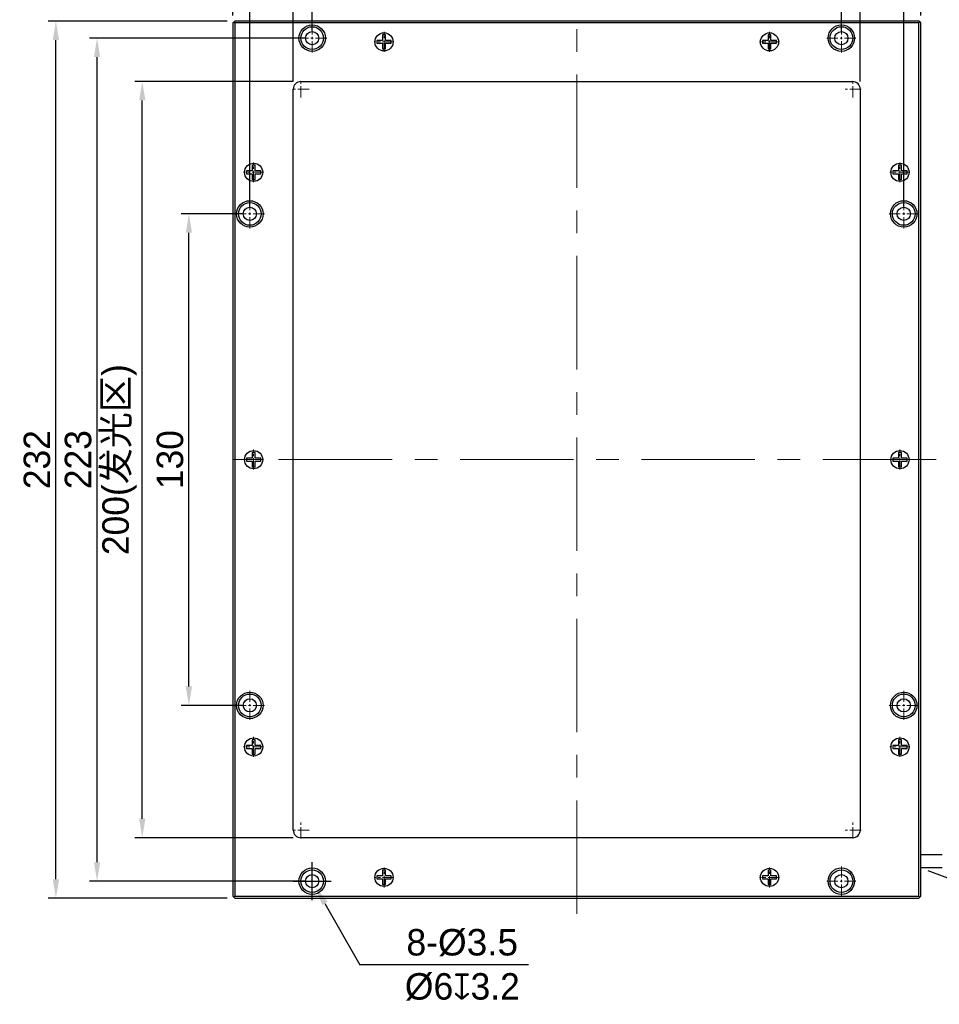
# Model space of a CAD drawing. Header units: inches. Extents: x -261 to -69, y -5440 to -5244.
# Tile 1 of 4: x -261 to -139, y -5440 to -5309. Entities that reach past the tile are written whole.
import ezdxf

# ---------------------------------------------------------------- set-up
doc = ezdxf.new("R2010")
doc.units = ezdxf.units.IN
doc.header["$LTSCALE"] = 3
doc.header["$MEASUREMENT"] = 0
doc.header["$PDSIZE"] = -5
doc.linetypes.add('CENTERX2', pattern=[4, 2.5, -0.5, 0.5, -0.5])
doc.layers.get('Defpoints').update_dxf_attribs({"lineweight": 18})
for name, color, linetype, lineweight in [('中心线', 1, 'CENTERX2', 20), ('标注', 3, 'Continuous', 25), ('粗实线', 7, 'Continuous', 30)]:
    doc.layers.add(name, color=color, linetype=linetype, lineweight=lineweight)
doc.styles.get("Standard").update_dxf_attribs({"font": '兰亭黑 GBK.TTF'})
doc.dimstyles.new('CST Standard', dxfattribs={"dimtxt": 3.5, "dimasz": 2.5, "dimexe": 1, "dimexo": 1, "dimgap": 0.6, "dimtad": 1, "dimtoh": 1, "dimdsep": 46, "dimtxsty": 'Standard', "dimcen": -2.5, "dimdle": 5, "dimadec": 1, "dimazin": 2, "dimtfac": 1, "dimtofl": 0, "dimtmove": 0, "dimatfit": 0, "dimfxl": 1, "dimtolj": 1, "dimarcsym": 0})

# ---------------------------------------------------------------- blocks, each defined once
blk = doc.blocks.new('*X0')
at = {"layer": 'Defpoints', "color": 0}
for p in [(-238.52, -5335.09), (-230.45, -5335.09), (-230.45, -5400.09)]:
    blk.add_point(p, dxfattribs=at)
at = {"layer": '标注', "color": 0, "linetype": 'Continuous', "lineweight": -2, "ltscale": 3}
for p, q in [((-231.45, -5335.09), (-239.52, -5335.09)), ((-231.45, -5400.09), (-239.52, -5400.09))]:
    blk.add_line(p, q, dxfattribs=at)
at = {"layer": '标注', "color": 9, "linetype": 'Continuous', "lineweight": -2, "ltscale": 3}
blk.add_line((-238.52, -5397.59), (-238.52, -5337.59), dxfattribs=at)
at = {"layer": '标注', "color": 9}
for points in [[(-238.1, -5337.59), (-238.93, -5337.59), (-238.52, -5335.09)], [(-238.93, -5397.59), (-238.1, -5397.59), (-238.52, -5400.09)]]:
    blk.add_solid(points, dxfattribs=at)
at = {"layer": '标注', "color": 7, "ltscale": 3, "insert": (-241, -5367.59), "char_height": 3.5, "attachment_point": 5, "rotation": 90}
blk.add_mtext('\\A1;130', dxfattribs=at)
blk = doc.blocks.new('*X1')
at = {"layer": 'Defpoints', "color": 0}
for p in [(-244.68, -5317.59), (-223.7, -5317.59), (-223.7, -5417.59)]:
    blk.add_point(p, dxfattribs=at)
at = {"layer": '标注', "color": 0, "linetype": 'Continuous', "lineweight": -2, "ltscale": 3}
for p, q in [((-224.7, -5317.59), (-245.68, -5317.59)), ((-224.7, -5417.59), (-245.68, -5417.59))]:
    blk.add_line(p, q, dxfattribs=at)
at = {"layer": '标注', "color": 9, "linetype": 'Continuous', "lineweight": -2, "ltscale": 3}
blk.add_line((-244.68, -5415.09), (-244.68, -5320.09), dxfattribs=at)
at = {"layer": '标注', "color": 9}
for points in [[(-244.27, -5320.09), (-245.1, -5320.09), (-244.68, -5317.59)], [(-245.1, -5415.09), (-244.27, -5415.09), (-244.68, -5417.59)]]:
    blk.add_solid(points, dxfattribs=at)
at = {"layer": '标注', "color": 7, "ltscale": 3, "insert": (-247.69, -5367.59), "char_height": 3.5, "attachment_point": 5, "rotation": 90}
blk.add_mtext('\\A1;200(发光区)', dxfattribs=at)
blk = doc.blocks.new('*X2')
at = {"layer": 'Defpoints', "color": 0}
for p in [(-250.66, -5311.84), (-222.2, -5311.84), (-222.2, -5423.34)]:
    blk.add_point(p, dxfattribs=at)
at = {"layer": '标注', "color": 0, "linetype": 'Continuous', "lineweight": -2, "ltscale": 3}
for p, q in [((-223.2, -5311.84), (-251.66, -5311.84)), ((-223.2, -5423.34), (-251.66, -5423.34))]:
    blk.add_line(p, q, dxfattribs=at)
at = {"layer": '标注', "color": 9, "linetype": 'Continuous', "lineweight": -2, "ltscale": 3}
blk.add_line((-250.66, -5420.84), (-250.66, -5314.34), dxfattribs=at)
at = {"layer": '标注', "color": 9}
for points in [[(-250.25, -5314.34), (-251.08, -5314.34), (-250.66, -5311.84)], [(-251.08, -5420.84), (-250.25, -5420.84), (-250.66, -5423.34)]]:
    blk.add_solid(points, dxfattribs=at)
at = {"layer": '标注', "color": 7, "ltscale": 3, "insert": (-253.16, -5367.59), "char_height": 3.5, "attachment_point": 5, "rotation": 90}
blk.add_mtext('\\A1;223', dxfattribs=at)
blk = doc.blocks.new('*X3')
at = {"layer": 'Defpoints', "color": 0}
for p in [(-256.11, -5309.59), (-232.45, -5309.59), (-232.45, -5425.59)]:
    blk.add_point(p, dxfattribs=at)
at = {"layer": '标注', "color": 0, "linetype": 'Continuous', "lineweight": -2, "ltscale": 3}
for p, q in [((-233.45, -5309.59), (-257.11, -5309.59)), ((-233.45, -5425.59), (-257.11, -5425.59))]:
    blk.add_line(p, q, dxfattribs=at)
at = {"layer": '标注', "color": 9, "linetype": 'Continuous', "lineweight": -2, "ltscale": 3}
blk.add_line((-256.11, -5423.09), (-256.11, -5312.09), dxfattribs=at)
at = {"layer": '标注', "color": 9}
for points in [[(-255.69, -5312.09), (-256.52, -5312.09), (-256.11, -5309.59)], [(-256.52, -5423.09), (-255.69, -5423.09), (-256.11, -5425.59)]]:
    blk.add_solid(points, dxfattribs=at)
at = {"layer": '标注', "color": 7, "ltscale": 3, "insert": (-258.6, -5367.59), "char_height": 3.5, "attachment_point": 5, "rotation": 90}
blk.add_mtext('\\A1;232', dxfattribs=at)
blk = doc.blocks.new('*X4')
at = {"layer": 'Defpoints', "color": 0}
for p in [(-152.2, -5305.47), (-222.2, -5311.84), (-152.2, -5311.84)]:
    blk.add_point(p, dxfattribs=at)
at = {"layer": '标注', "color": 0, "linetype": 'Continuous', "lineweight": -2, "ltscale": 3}
for p, q in [((-222.2, -5310.84), (-222.2, -5304.47)), ((-152.2, -5310.84), (-152.2, -5304.47))]:
    blk.add_line(p, q, dxfattribs=at)
at = {"layer": '标注', "color": 9, "linetype": 'Continuous', "lineweight": -2, "ltscale": 3}
blk.add_line((-219.7, -5305.47), (-154.7, -5305.47), dxfattribs=at)
at = {"layer": '标注', "color": 9}
for points in [[(-219.7, -5305.05), (-219.7, -5305.89), (-222.2, -5305.47)], [(-154.7, -5305.89), (-154.7, -5305.05), (-152.2, -5305.47)]]:
    blk.add_solid(points, dxfattribs=at)
at = {"layer": '标注', "color": 7, "ltscale": 3, "insert": (-187.2, -5302.98), "char_height": 3.5, "attachment_point": 5}
blk.add_mtext('\\A1;140', dxfattribs=at)
blk = doc.blocks.new('*X5')
at = {"layer": 'Defpoints', "color": 0}
for p in [(-143.95, -5290.27), (-230.45, -5335.09), (-143.95, -5335.09)]:
    blk.add_point(p, dxfattribs=at)
at = {"layer": '标注', "color": 0, "linetype": 'Continuous', "lineweight": -2, "ltscale": 3}
for p, q in [((-230.45, -5334.09), (-230.45, -5289.27)), ((-143.95, -5334.09), (-143.95, -5289.27))]:
    blk.add_line(p, q, dxfattribs=at)
at = {"layer": '标注', "color": 9, "linetype": 'Continuous', "lineweight": -2, "ltscale": 3}
blk.add_line((-227.95, -5290.27), (-146.45, -5290.27), dxfattribs=at)
at = {"layer": '标注', "color": 9}
for points in [[(-227.95, -5289.85), (-227.95, -5290.69), (-230.45, -5290.27)], [(-146.45, -5290.69), (-146.45, -5289.85), (-143.95, -5290.27)]]:
    blk.add_solid(points, dxfattribs=at)
at = {"layer": '标注', "color": 7, "ltscale": 3, "insert": (-187.17, -5287.78), "char_height": 3.5, "attachment_point": 5}
blk.add_mtext('\\A1;173', dxfattribs=at)
blk = doc.blocks.new('*X6')
at = {"layer": 'Defpoints', "color": 0}
for p in [(-149.7, -5296.34), (-224.7, -5318.59), (-149.7, -5318.59)]:
    blk.add_point(p, dxfattribs=at)
at = {"layer": '标注', "color": 0, "linetype": 'Continuous', "lineweight": -2, "ltscale": 3}
for p, q in [((-224.7, -5317.59), (-224.7, -5295.34)), ((-149.7, -5317.59), (-149.7, -5295.34))]:
    blk.add_line(p, q, dxfattribs=at)
at = {"layer": '标注', "color": 9, "linetype": 'Continuous', "lineweight": -2, "ltscale": 3}
blk.add_line((-222.2, -5296.34), (-152.2, -5296.34), dxfattribs=at)
at = {"layer": '标注', "color": 9}
for points in [[(-222.2, -5295.92), (-222.2, -5296.75), (-224.7, -5296.34)], [(-152.2, -5296.75), (-152.2, -5295.92), (-149.7, -5296.34)]]:
    blk.add_solid(points, dxfattribs=at)
at = {"layer": '标注', "color": 7, "ltscale": 3, "insert": (-187.17, -5293.33), "char_height": 3.5, "attachment_point": 5}
blk.add_mtext('\\A1;150(发光区)', dxfattribs=at)
blk = doc.blocks.new('*X7')
at = {"layer": 'Defpoints', "color": 0}
for p in [(-141.7, -5284.25), (-232.7, -5309.84), (-141.7, -5309.84)]:
    blk.add_point(p, dxfattribs=at)
at = {"layer": '标注', "color": 0, "linetype": 'Continuous', "lineweight": -2, "ltscale": 3}
for p, q in [((-232.7, -5308.84), (-232.7, -5283.25)), ((-141.7, -5308.84), (-141.7, -5283.25))]:
    blk.add_line(p, q, dxfattribs=at)
at = {"layer": '标注', "color": 9, "linetype": 'Continuous', "lineweight": -2, "ltscale": 3}
blk.add_line((-230.2, -5284.25), (-144.2, -5284.25), dxfattribs=at)
at = {"layer": '标注', "color": 9}
for points in [[(-230.2, -5283.83), (-230.2, -5284.66), (-232.7, -5284.25)], [(-144.2, -5284.66), (-144.2, -5283.83), (-141.7, -5284.25)]]:
    blk.add_solid(points, dxfattribs=at)
at = {"layer": '标注', "color": 7, "ltscale": 3, "insert": (-187.17, -5281.75), "char_height": 3.5, "attachment_point": 5}
blk.add_mtext('\\A1;182', dxfattribs=at)
blk = doc.blocks.new('*X14')
at = {"layer": 'Defpoints', "color": 0}
for p in [(-222.64, -5422.58), (-221.77, -5424.1)]:
    blk.add_point(p, dxfattribs=at)
at = {"layer": '标注', "color": 0, "linetype": 'Continuous', "ltscale": 3}
for p, q in [((-222.2, -5425.84), (-222.2, -5420.84)), ((-224.7, -5423.34), (-219.7, -5423.34))]:
    blk.add_line(p, q, dxfattribs=at)
at = {"layer": '标注', "color": 9, "linetype": 'Continuous', "lineweight": -2, "ltscale": 3}
for p in [(-220.53, -5426.27), (-193.59, -5434.4)]:
    blk.add_line(p, (-215.89, -5434.4), dxfattribs=at)
at = {"layer": '标注', "color": 9}
blk.add_solid([(-220.17, -5426.06), (-220.89, -5426.48), (-221.77, -5424.1)], dxfattribs=at)
at = {"layer": '标注', "color": 7, "ltscale": 3, "insert": (-202.35, -5434.4), "char_height": 3.5, "attachment_point": 5}
blk.add_mtext('\\A1;8-{\\A1;\\fArial|b0|i0|c134|p34;%%C3.5\\P%%C\\fFZLanTingHei-R-GBK|b0|i0|c134|p2;6\\fGDT|b1|i0|c0|p2;x\\fFZLanTingHei-R-GBK|b0|i0|c134|p2;3.2}', dxfattribs=at)
blk = doc.blocks.new('*X16')
at = {"layer": 'Defpoints', "color": 0}
for p in [(-130.47, -5391.02), (-117.13, -5395.92), (-141.7, -5421.59)]:
    blk.add_point(p, dxfattribs=at)
at = {"layer": '标注', "color": 0, "linetype": 'Continuous', "lineweight": -2, "ltscale": 3}
for p, q in [((-129.53, -5391.37), (-116.19, -5396.27)), ((-140.77, -5421.93), (-127.43, -5426.84))]:
    blk.add_line(p, q, dxfattribs=at)
at = {"layer": '标注', "color": 9, "linetype": 'Continuous', "lineweight": -2, "ltscale": 3}
blk.add_line((-127.5, -5424.14), (-117.99, -5398.27), dxfattribs=at)
at = {"layer": '标注', "color": 9}
for points in [[(-117.6, -5398.41), (-118.38, -5398.13), (-117.13, -5395.92)], [(-127.89, -5424), (-127.11, -5424.29), (-128.36, -5426.49)]]:
    blk.add_solid(points, dxfattribs=at)
at = {"layer": '标注', "color": 7, "ltscale": 3, "insert": (-125.08, -5410.35), "char_height": 3.5, "attachment_point": 5, "rotation": 69.8201}
blk.add_mtext('\\A1;500', dxfattribs=at)

msp = doc.modelspace()

# ---------------------------------------------------------------- linework, layer by layer
at = {"layer": '中心线', "color": 0, "ltscale": 2}
for p, q in [((-187.2038, -5427.6465), (-187.2038, -5307.541)), ((-139.6455, -5367.5886), (-234.7652, -5367.5886))]:
    msp.add_line(p, q, dxfattribs=at)
at = {"layer": '中心线', "color": 0, "ltscale": 0.2}
for p, q in [((-222.2038, -5313.7636), (-222.2038, -5309.9136)), ((-152.2038, -5313.7636), (-152.2038, -5309.9136)), ((-212.7038, -5313.6586), (-212.7038, -5311.0186)), ((-161.7038, -5313.6586), (-161.7038, -5311.0186)), ((-220.2788, -5311.8386), (-224.1288, -5311.8386)), ((-211.3838, -5312.3386), (-214.0238, -5312.3386)), ((-160.3838, -5312.3386), (-163.0238, -5312.3386)), ((-150.2788, -5311.8386), (-154.1288, -5311.8386)), ((-223.7038, -5319.6886), (-223.7038, -5317.4886)), ((-150.7038, -5319.6886), (-150.7038, -5317.4886)), ((-222.6038, -5318.5886), (-224.8038, -5318.5886)), ((-149.6038, -5318.5886), (-151.8038, -5318.5886)), ((-229.9538, -5330.9086), (-229.9538, -5328.2686)), ((-144.4538, -5330.9086), (-144.4538, -5328.2686)), ((-228.6338, -5329.5886), (-231.2738, -5329.5886)), ((-143.1338, -5329.5886), (-145.7738, -5329.5886)), ((-230.4538, -5337.0136), (-230.4538, -5333.1636)), ((-143.9538, -5337.0136), (-143.9538, -5333.1636)), ((-228.5288, -5335.0886), (-232.3788, -5335.0886)), ((-142.0288, -5335.0886), (-145.8788, -5335.0886)), ((-229.9538, -5368.9086), (-229.9538, -5366.2686)), ((-144.4538, -5368.9086), (-144.4538, -5366.2686)), ((-228.6338, -5367.5886), (-231.2738, -5367.5886)), ((-143.1338, -5367.5886), (-145.7738, -5367.5886)), ((-230.4538, -5402.0136), (-230.4538, -5398.1636)), ((-143.9538, -5402.0136), (-143.9538, -5398.1636)), ((-228.5288, -5400.0886), (-232.3788, -5400.0886)), ((-142.0288, -5400.0886), (-145.8788, -5400.0886)), ((-229.9538, -5406.9086), (-229.9538, -5404.2686)), ((-144.4538, -5406.9086), (-144.4538, -5404.2686)), ((-228.6338, -5405.5886), (-231.2738, -5405.5886)), ((-143.1338, -5405.5886), (-145.7738, -5405.5886)), ((-223.7038, -5417.6886), (-223.7038, -5415.4886)), ((-150.7038, -5417.6886), (-150.7038, -5415.4886)), ((-222.6038, -5416.5886), (-224.8038, -5416.5886)), ((-149.6038, -5416.5886), (-151.8038, -5416.5886)), ((-222.2038, -5425.2636), (-222.2038, -5421.4136)), ((-212.7038, -5424.1586), (-212.7038, -5421.5186)), ((-161.7038, -5424.1586), (-161.7038, -5421.5186)), ((-152.2038, -5425.2636), (-152.2038, -5421.4136)), ((-220.2788, -5423.3386), (-224.1288, -5423.3386)), ((-211.3838, -5422.8386), (-214.0238, -5422.8386)), ((-160.3838, -5422.8386), (-163.0238, -5422.8386)), ((-150.2788, -5423.3386), (-154.1288, -5423.3386))]:
    msp.add_line(p, q, dxfattribs=at)
at = {"layer": '粗实线', "color": 0}
for p, q in [((-232.7038, -5309.8386), (-232.4538, -5309.5886)), ((-232.7038, -5309.8386), (-232.7038, -5425.3386)), ((-232.5788, -5309.7136), (-232.4538, -5309.8386)), ((-141.9538, -5309.5886), (-232.4538, -5309.5886)), ((-141.9538, -5309.8386), (-232.4538, -5309.8386)), ((-232.4538, -5309.8386), (-232.4538, -5425.3386)), ((-141.7038, -5309.8386), (-141.9538, -5309.5886)), ((-141.8288, -5309.7136), (-141.9538, -5309.8386)), ((-141.9538, -5425.3386), (-141.9538, -5309.8386)), ((-141.7038, -5425.3386), (-141.7038, -5309.8386)), ((-212.8894, -5311.403), (-212.8894, -5312.153)), ((-212.5183, -5311.403), (-212.8894, -5311.403)), ((-212.5183, -5312.153), (-212.5183, -5311.403)), ((-161.8894, -5311.403), (-161.8894, -5312.153)), ((-161.5183, -5311.403), (-161.8894, -5311.403)), ((-161.5183, -5312.153), (-161.5183, -5311.403)), ((-213.6394, -5312.153), (-213.6394, -5312.5241)), ((-212.8894, -5312.153), (-213.6394, -5312.153)), ((-213.6394, -5312.5241), (-212.8894, -5312.5241)), ((-212.8894, -5312.5241), (-212.8894, -5313.2741)), ((-211.7683, -5312.153), (-212.5183, -5312.153)), ((-212.5183, -5313.2741), (-212.5183, -5312.5241)), ((-212.5183, -5312.5241), (-211.7683, -5312.5241)), ((-211.7683, -5312.5241), (-211.7683, -5312.153)), ((-162.6394, -5312.153), (-162.6394, -5312.5241)), ((-161.8894, -5312.153), (-162.6394, -5312.153)), ((-162.6394, -5312.5241), (-161.8894, -5312.5241)), ((-161.8894, -5312.5241), (-161.8894, -5313.2741)), ((-160.7683, -5312.153), (-161.5183, -5312.153)), ((-161.5183, -5313.2741), (-161.5183, -5312.5241)), ((-161.5183, -5312.5241), (-160.7683, -5312.5241)), ((-160.7683, -5312.5241), (-160.7683, -5312.153)), ((-212.8894, -5313.2741), (-212.5183, -5313.2741)), ((-161.8894, -5313.2741), (-161.5183, -5313.2741)), ((-223.7038, -5317.5886), (-150.7038, -5317.5886)), ((-224.7038, -5416.5886), (-224.7038, -5318.5886)), ((-149.7038, -5318.5886), (-149.7038, -5416.5886)), ((-230.1394, -5329.403), (-230.8894, -5329.403)), ((-230.8894, -5329.403), (-230.8894, -5329.7741)), ((-230.8894, -5329.7741), (-230.1394, -5329.7741)), ((-229.7683, -5328.653), (-230.1394, -5328.653)), ((-230.1394, -5328.653), (-230.1394, -5329.403)), ((-230.1394, -5329.7741), (-230.1394, -5330.5241)), ((-229.7683, -5329.403), (-229.7683, -5328.653)), ((-229.0183, -5329.403), (-229.7683, -5329.403)), ((-229.7683, -5329.7741), (-229.0183, -5329.7741)), ((-229.7683, -5330.5241), (-229.7683, -5329.7741)), ((-229.0183, -5329.7741), (-229.0183, -5329.403)), ((-145.3894, -5329.403), (-145.3894, -5329.7741)), ((-144.6394, -5329.403), (-145.3894, -5329.403)), ((-145.3894, -5329.7741), (-144.6394, -5329.7741)), ((-144.6394, -5328.653), (-144.6394, -5329.403)), ((-144.2683, -5328.653), (-144.6394, -5328.653)), ((-144.6394, -5329.7741), (-144.6394, -5330.5241)), ((-144.2683, -5329.403), (-144.2683, -5328.653)), ((-143.5183, -5329.403), (-144.2683, -5329.403)), ((-144.2683, -5330.5241), (-144.2683, -5329.7741)), ((-144.2683, -5329.7741), (-143.5183, -5329.7741)), ((-143.5183, -5329.7741), (-143.5183, -5329.403)), ((-230.1394, -5330.5241), (-229.7683, -5330.5241)), ((-144.6394, -5330.5241), (-144.2683, -5330.5241)), ((-230.1394, -5367.403), (-230.8894, -5367.403)), ((-230.8894, -5367.403), (-230.8894, -5367.7741)), ((-229.7683, -5366.653), (-230.1394, -5366.653)), ((-230.1394, -5366.653), (-230.1394, -5367.403)), ((-229.7683, -5367.403), (-229.7683, -5366.653)), ((-229.0183, -5367.403), (-229.7683, -5367.403)), ((-229.0183, -5367.7741), (-229.0183, -5367.403)), ((-145.3894, -5367.403), (-145.3894, -5367.7741)), ((-144.6394, -5367.403), (-145.3894, -5367.403)), ((-144.6394, -5366.653), (-144.6394, -5367.403)), ((-144.2683, -5366.653), (-144.6394, -5366.653)), ((-144.2683, -5367.403), (-144.2683, -5366.653)), ((-143.5183, -5367.403), (-144.2683, -5367.403)), ((-143.5183, -5367.7741), (-143.5183, -5367.403)), ((-230.8894, -5367.7741), (-230.1394, -5367.7741)), ((-230.1394, -5367.7741), (-230.1394, -5368.5241)), ((-230.1394, -5368.5241), (-229.7683, -5368.5241)), ((-229.7683, -5367.7741), (-229.0183, -5367.7741)), ((-229.7683, -5368.5241), (-229.7683, -5367.7741)), ((-145.3894, -5367.7741), (-144.6394, -5367.7741)), ((-144.6394, -5367.7741), (-144.6394, -5368.5241)), ((-144.6394, -5368.5241), (-144.2683, -5368.5241)), ((-144.2683, -5368.5241), (-144.2683, -5367.7741)), ((-144.2683, -5367.7741), (-143.5183, -5367.7741)), ((-229.7683, -5404.653), (-230.1394, -5404.653)), ((-230.1394, -5404.653), (-230.1394, -5405.403)), ((-229.7683, -5405.403), (-229.7683, -5404.653)), ((-144.2683, -5404.653), (-144.6394, -5404.653)), ((-144.6394, -5404.653), (-144.6394, -5405.403)), ((-144.2683, -5405.403), (-144.2683, -5404.653)), ((-230.1394, -5405.403), (-230.8894, -5405.403)), ((-230.8894, -5405.403), (-230.8894, -5405.7741)), ((-230.8894, -5405.7741), (-230.1394, -5405.7741)), ((-230.1394, -5405.7741), (-230.1394, -5406.5241)), ((-230.1394, -5406.5241), (-229.7683, -5406.5241)), ((-229.0183, -5405.403), (-229.7683, -5405.403)), ((-229.7683, -5405.7741), (-229.0183, -5405.7741)), ((-229.7683, -5406.5241), (-229.7683, -5405.7741)), ((-229.0183, -5405.7741), (-229.0183, -5405.403)), ((-144.6394, -5405.403), (-145.3894, -5405.403)), ((-145.3894, -5405.403), (-145.3894, -5405.7741)), ((-145.3894, -5405.7741), (-144.6394, -5405.7741)), ((-144.6394, -5405.7741), (-144.6394, -5406.5241)), ((-144.6394, -5406.5241), (-144.2683, -5406.5241)), ((-143.5183, -5405.403), (-144.2683, -5405.403)), ((-144.2683, -5405.7741), (-143.5183, -5405.7741)), ((-144.2683, -5406.5241), (-144.2683, -5405.7741)), ((-143.5183, -5405.7741), (-143.5183, -5405.403)), ((-150.7038, -5417.5886), (-223.7038, -5417.5886)), ((-138.8467, -5419.8386), (-141.7038, -5419.8386)), ((-212.5183, -5421.903), (-212.8894, -5421.903)), ((-212.8894, -5421.903), (-212.8894, -5422.653)), ((-212.5183, -5422.653), (-212.5183, -5421.903)), ((-161.5183, -5421.903), (-161.8894, -5421.903)), ((-161.8894, -5421.903), (-161.8894, -5422.653)), ((-161.5183, -5422.653), (-161.5183, -5421.903)), ((-138.8467, -5421.5886), (-141.7038, -5421.5886)), ((-212.8894, -5422.653), (-213.6394, -5422.653)), ((-213.6394, -5422.653), (-213.6394, -5423.0241)), ((-213.6394, -5423.0241), (-212.8894, -5423.0241)), ((-212.8894, -5423.0241), (-212.8894, -5423.7741)), ((-211.7683, -5422.653), (-212.5183, -5422.653)), ((-212.5183, -5423.0241), (-211.7683, -5423.0241)), ((-212.5183, -5423.7741), (-212.5183, -5423.0241)), ((-211.7683, -5423.0241), (-211.7683, -5422.653)), ((-161.8894, -5422.653), (-162.6394, -5422.653)), ((-162.6394, -5422.653), (-162.6394, -5423.0241)), ((-162.6394, -5423.0241), (-161.8894, -5423.0241)), ((-161.8894, -5423.0241), (-161.8894, -5423.7741)), ((-160.7683, -5422.653), (-161.5183, -5422.653)), ((-161.5183, -5423.0241), (-160.7683, -5423.0241)), ((-161.5183, -5423.7741), (-161.5183, -5423.0241)), ((-160.7683, -5423.0241), (-160.7683, -5422.653)), ((-212.8894, -5423.7741), (-212.5183, -5423.7741)), ((-161.8894, -5423.7741), (-161.5183, -5423.7741)), ((-232.4538, -5425.5886), (-232.7038, -5425.3386)), ((-232.5788, -5425.4636), (-232.4538, -5425.3386)), ((-232.4538, -5425.3386), (-141.9538, -5425.3386)), ((-232.4538, -5425.5886), (-141.9538, -5425.5886)), ((-141.7038, -5425.3386), (-141.9538, -5425.5886)), ((-141.9538, -5425.3386), (-141.8288, -5425.4636))]:
    msp.add_line(p, q, dxfattribs=at)
for centre, radius in [((-222.2038, -5311.8386), 1.75), ((-152.2038, -5311.8386), 1.75), ((-222.2038, -5311.8386), 1.5), ((-222.2038, -5311.8386), 0.875), ((-212.7038, -5312.3386), 1.2), ((-212.7038, -5312.3386), 1.2), ((-161.7038, -5312.3386), 1.2), ((-161.7038, -5312.3386), 1.2), ((-152.2038, -5311.8386), 1.5), ((-152.2038, -5311.8386), 0.875), ((-229.9538, -5329.5886), 1.2), ((-229.9538, -5329.5886), 1.2), ((-144.4538, -5329.5886), 1.2), ((-144.4538, -5329.5886), 1.2), ((-230.4538, -5335.0886), 1.75), ((-230.4538, -5335.0886), 1.5), ((-143.9538, -5335.0886), 1.75), ((-143.9538, -5335.0886), 1.5), ((-230.4538, -5335.0886), 0.875), ((-143.9538, -5335.0886), 0.875), ((-229.9538, -5367.5886), 1.2), ((-229.9538, -5367.5886), 1.2), ((-144.4538, -5367.5886), 1.2), ((-144.4538, -5367.5886), 1.2), ((-230.4538, -5400.0886), 1.75), ((-230.4538, -5400.0886), 1.5), ((-143.9538, -5400.0886), 1.75), ((-143.9538, -5400.0886), 1.5), ((-230.4538, -5400.0886), 0.875), ((-143.9538, -5400.0886), 0.875), ((-229.9538, -5405.5886), 1.2), ((-229.9538, -5405.5886), 1.2), ((-144.4538, -5405.5886), 1.2), ((-144.4538, -5405.5886), 1.2), ((-222.2038, -5423.3386), 1.75), ((-222.2038, -5423.3386), 1.5), ((-212.7038, -5422.8386), 1.2), ((-212.7038, -5422.8386), 1.2), ((-161.7038, -5422.8386), 1.2), ((-161.7038, -5422.8386), 1.2), ((-152.2038, -5423.3386), 1.75), ((-152.2038, -5423.3386), 1.5), ((-222.2038, -5423.3386), 0.875), ((-152.2038, -5423.3386), 0.875)]:
    msp.add_circle(centre, radius, dxfattribs=at)
for centre, radius, start, end in [((-212.7038, -5312.3386), 0.95, 100.000662, 101.264122), ((-212.7038, -5312.3386), 0.95, 78.735878, 79.999338), ((-161.7038, -5312.3386), 0.95, 100.000662, 101.264122), ((-161.7038, -5312.3386), 0.95, 78.735878, 79.999338), ((-212.7038, -5312.3386), 0.95, 168.735878, 169.999338), ((-212.7038, -5312.3386), 0.95, 190.000662, 191.264122), ((-212.7038, -5312.3386), 0.95, 10.000662, 11.264122), ((-212.7038, -5312.3386), 0.95, 348.735878, 349.999338), ((-161.7038, -5312.3386), 0.95, 168.735878, 169.999338), ((-161.7038, -5312.3386), 0.95, 190.000662, 191.264122), ((-161.7038, -5312.3386), 0.95, 10.000662, 11.264122), ((-161.7038, -5312.3386), 0.95, 348.735878, 349.999338), ((-212.7038, -5312.3386), 0.95, 258.735878, 259.999338), ((-212.7038, -5312.3386), 0.95, 280.000662, 281.264122), ((-161.7038, -5312.3386), 0.95, 258.735878, 259.999338), ((-161.7038, -5312.3386), 0.95, 280.000662, 281.264122), ((-223.7038, -5318.5886), 1, 90, 180), ((-150.7038, -5318.5886), 1, 0, 90), ((-229.9538, -5329.5886), 0.95, 168.735878, 169.999338), ((-229.9538, -5329.5886), 0.95, 190.000662, 191.264122), ((-229.9538, -5329.5886), 0.95, 100.000662, 101.264122), ((-229.9538, -5329.5886), 0.95, 78.735878, 79.999338), ((-229.9538, -5329.5886), 0.95, 10.000662, 11.264122), ((-229.9538, -5329.5886), 0.95, 348.735878, 349.999338), ((-144.4538, -5329.5886), 0.95, 168.735878, 169.999338), ((-144.4538, -5329.5886), 0.95, 190.000662, 191.264122), ((-144.4538, -5329.5886), 0.95, 100.000662, 101.264122), ((-144.4538, -5329.5886), 0.95, 78.735878, 79.999338), ((-144.4538, -5329.5886), 0.95, 10.000662, 11.264122), ((-144.4538, -5329.5886), 0.95, 348.735878, 349.999338), ((-229.9538, -5329.5886), 0.95, 258.735878, 259.999338), ((-229.9538, -5329.5886), 0.95, 280.000662, 281.264122), ((-144.4538, -5329.5886), 0.95, 258.735878, 259.999338), ((-144.4538, -5329.5886), 0.95, 280.000662, 281.264122), ((-229.9538, -5367.5886), 0.95, 168.735878, 169.999338), ((-229.9538, -5367.5886), 0.95, 100.000662, 101.264122), ((-229.9538, -5367.5886), 0.95, 78.735878, 79.999338), ((-229.9538, -5367.5886), 0.95, 10.000662, 11.264122), ((-144.4538, -5367.5886), 0.95, 168.735878, 169.999338), ((-144.4538, -5367.5886), 0.95, 100.000662, 101.264122), ((-144.4538, -5367.5886), 0.95, 78.735878, 79.999338), ((-144.4538, -5367.5886), 0.95, 10.000662, 11.264122), ((-229.9538, -5367.5886), 0.95, 190.000662, 191.264122), ((-229.9538, -5367.5886), 0.95, 258.735878, 259.999338), ((-229.9538, -5367.5886), 0.95, 280.000662, 281.264122), ((-229.9538, -5367.5886), 0.95, 348.735878, 349.999338), ((-144.4538, -5367.5886), 0.95, 190.000662, 191.264122), ((-144.4538, -5367.5886), 0.95, 258.735878, 259.999338), ((-144.4538, -5367.5886), 0.95, 280.000662, 281.264122), ((-144.4538, -5367.5886), 0.95, 348.735878, 349.999338), ((-229.9538, -5405.5886), 0.95, 100.000662, 101.264122), ((-229.9538, -5405.5886), 0.95, 78.735878, 79.999338), ((-144.4538, -5405.5886), 0.95, 100.000662, 101.264122), ((-144.4538, -5405.5886), 0.95, 78.735878, 79.999338), ((-229.9538, -5405.5886), 0.95, 168.735878, 169.999338), ((-229.9538, -5405.5886), 0.95, 190.000662, 191.264122), ((-229.9538, -5405.5886), 0.95, 258.735878, 259.999338), ((-229.9538, -5405.5886), 0.95, 280.000662, 281.264122), ((-229.9538, -5405.5886), 0.95, 10.000662, 11.264122), ((-229.9538, -5405.5886), 0.95, 348.735878, 349.999338), ((-144.4538, -5405.5886), 0.95, 168.735878, 169.999338), ((-144.4538, -5405.5886), 0.95, 190.000662, 191.264122), ((-144.4538, -5405.5886), 0.95, 258.735878, 259.999338), ((-144.4538, -5405.5886), 0.95, 280.000662, 281.264122), ((-144.4538, -5405.5886), 0.95, 10.000662, 11.264122), ((-144.4538, -5405.5886), 0.95, 348.735878, 349.999338), ((-223.7038, -5416.5886), 1, 180, 270), ((-150.7038, -5416.5886), 1, 270, 360), ((-212.7038, -5422.8386), 0.95, 100.000662, 101.264122), ((-212.7038, -5422.8386), 0.95, 78.735878, 79.999338), ((-161.7038, -5422.8386), 0.95, 100.000662, 101.264122), ((-161.7038, -5422.8386), 0.95, 78.735878, 79.999338), ((-212.7038, -5422.8386), 0.95, 168.735878, 169.999338), ((-212.7038, -5422.8386), 0.95, 190.000662, 191.264122), ((-212.7038, -5422.8386), 0.95, 10.000662, 11.264122), ((-212.7038, -5422.8386), 0.95, 348.735878, 349.999338), ((-161.7038, -5422.8386), 0.95, 168.735878, 169.999338), ((-161.7038, -5422.8386), 0.95, 190.000662, 191.264122), ((-161.7038, -5422.8386), 0.95, 10.000662, 11.264122), ((-161.7038, -5422.8386), 0.95, 348.735878, 349.999338), ((-212.7038, -5422.8386), 0.95, 258.735878, 259.999338), ((-212.7038, -5422.8386), 0.95, 280.000662, 281.264122), ((-161.7038, -5422.8386), 0.95, 258.735878, 259.999338), ((-161.7038, -5422.8386), 0.95, 280.000662, 281.264122)]:
    msp.add_arc(centre, radius, start, end, dxfattribs=at)

# ---------------------------------------------------------------- dimensions: what is measured, and where the dimension line sits
at = {"layer": '标注', "color": 0, "ltscale": 3}
for base, p1, p2, picture, middle in [((-141.7038, -5284.2456), (-232.7038, -5309.8386), (-141.7038, -5309.8386), '*X7', (-187.1652, -5284.2456)), ((-143.9538, -5290.2705), (-230.4538, -5335.0886), (-143.9538, -5335.0886), '*X5', (-187.1652, -5290.2705))]:
    dim = msp.add_linear_dim(base=base, p1=p1, p2=p2, dimstyle='CST Standard', override={"dimlfac": 2, "dimsah": 1, "dimclrd": 9, "dimclrt": 7, "dimtzin": 0}, dxfattribs=at)
    dim.commit()
    dim.dimension.update_dxf_attribs({"geometry": picture, "text_midpoint": middle, "dimtype": 160})
dim = msp.add_linear_dim(base=(-149.7038, -5296.3382), p1=(-224.7038, -5318.5886), p2=(-149.7038, -5318.5886), text='<>(发光区)', dimstyle='CST Standard', override={"dimlfac": 2, "dimsah": 1, "dimclrd": 9, "dimclrt": 7, "dimtzin": 0}, dxfattribs=at)
dim.commit()
dim.dimension.update_dxf_attribs({"geometry": '*X6', "text_midpoint": (-187.1652, -5296.3382), "dimtype": 160})
dim = msp.add_linear_dim(base=(-152.2038, -5305.4691), p1=(-222.2038, -5311.8386), p2=(-152.2038, -5311.8386), dimstyle='CST Standard', override={"dimlfac": 2, "dimsah": 1, "dimclrd": 9, "dimclrt": 7, "dimtzin": 0}, dxfattribs=at)
dim.commit()
dim.dimension.update_dxf_attribs({"geometry": '*X4', "text_midpoint": (-187.2038, -5302.9817)})
for base, p1, p2, picture, middle in [((-256.1058, -5309.5886), (-232.4538, -5425.5886), (-232.4538, -5309.5886), '*X3', (-256.1058, -5367.5886)), ((-250.6643, -5311.8386), (-222.2038, -5423.3386), (-222.2038, -5311.8386), '*X2', (-250.6643, -5367.5886)), ((-238.5169, -5335.0886), (-230.4538, -5400.0886), (-230.4538, -5335.0886), '*X0', (-238.5169, -5367.5886))]:
    dim = msp.add_linear_dim(base=base, p1=p1, p2=p2, angle=90, dimstyle='CST Standard', override={"dimlfac": 2, "dimsah": 1, "dimclrd": 9, "dimclrt": 7, "dimtzin": 0}, dxfattribs=at)
    dim.commit()
    dim.dimension.update_dxf_attribs({"geometry": picture, "text_midpoint": middle, "dimtype": 160})
dim = msp.add_linear_dim(base=(-244.6845, -5317.5886), p1=(-223.7038, -5417.5886), p2=(-223.7038, -5317.5886), angle=90, text='<>(发光区)', dimstyle='CST Standard', override={"dimlfac": 2, "dimsah": 1, "dimclrd": 9, "dimclrt": 7, "dimtzin": 0}, dxfattribs=at)
dim.commit()
dim.dimension.update_dxf_attribs({"geometry": '*X1', "text_midpoint": (-244.6845, -5367.5886), "dimtype": 160})
dim = msp.add_linear_dim(base=(-117.1296, -5395.9231), p1=(-141.7038, -5421.5886), p2=(-130.4691, -5391.0204), angle=69.820124, text='500', dimstyle='CST Standard', override={"dimlfac": 2, "dimsah": 1, "dimclrd": 9, "dimclrt": 7}, dxfattribs=at)
dim.commit()
dim.dimension.update_dxf_attribs({"geometry": '*X16', "text_midpoint": (-125.0817, -5410.3491)})
dim = msp.add_diameter_dim_2p(p1=(-222.6374, -5422.5785), p2=(-221.7703, -5424.0986), text='8-{\\A1;\\fArial|b0|i0|c134|p34;<>\\X%%C\\fFZLanTingHei-R-GBK|b0|i0|c134|p2;6\\fGDT|b1|i0|c0|p2;x\\fFZLanTingHei-R-GBK|b0|i0|c134|p2;3.2}', dimstyle='CST Standard', override={"dimlfac": 2, "dimpost": '%%C<>', "dimtxsty": 'Standard', "dimsah": 1, "dimclrd": 9, "dimclrt": 7, "dimtzin": 0}, dxfattribs=at)
dim.commit()
dim.dimension.update_dxf_attribs({"geometry": '*X14', "text_midpoint": (-202.3502, -5434.4034), "dimtype": 163})

doc.saveas('drawing.dxf')
